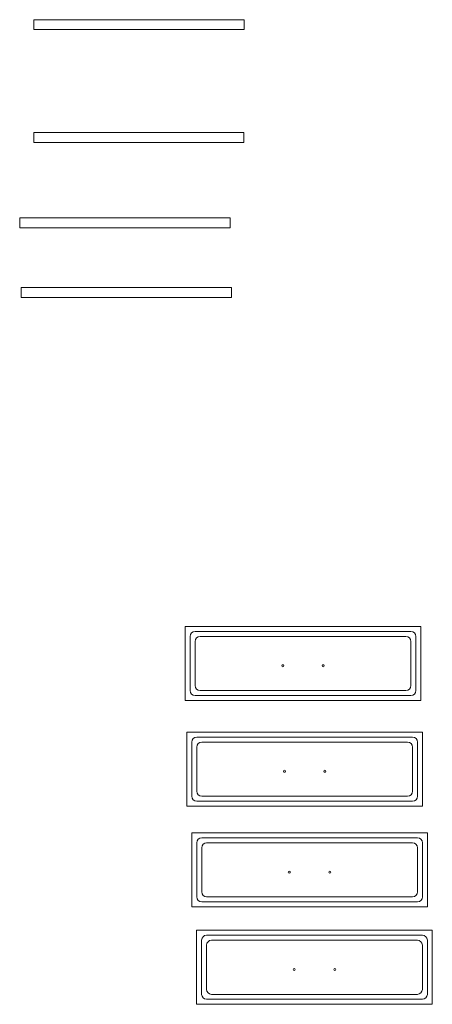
# Model space of a CAD drawing. Header units: millimetres. Extents: x -2066 to 5505, y -2840 to 3131.
# Tile 2 of 4: x 1484 to 2314, y 560 to 2542. Entities that reach past the tile are written whole.
import ezdxf

# ---------------------------------------------------------------- set-up
doc = ezdxf.new("R2010")
doc.units = ezdxf.units.MM

msp = doc.modelspace()

# ---------------------------------------------------------------- linework, layer by layer
at = {"color": 7, "linetype": 'Continuous', "lineweight": 15}
for p, q in [((1512.8, 2542.1), (1512.8, 2522.1)), ((1935.8, 2542.1), (1512.8, 2542.1)), ((1935.8, 2542.1), (1935.8, 2522.1)), ((1935.8, 2522.1), (1512.8, 2522.1)), ((1512.2, 2315.2), (1512.2, 2295.2)), ((1935.2, 2315.2), (1512.2, 2315.2)), ((1935.2, 2315.2), (1935.2, 2295.2)), ((1935.2, 2295.2), (1512.2, 2295.2)), ((1484.1, 2143.4), (1484.1, 2123.4)), ((1907.1, 2143.4), (1484.1, 2143.4)), ((1907.1, 2143.4), (1907.1, 2123.4)), ((1907.1, 2123.4), (1484.1, 2123.4)), ((1487.2, 2002.8), (1487.2, 1982.8)), ((1910.2, 2002.8), (1487.2, 2002.8)), ((1910.2, 2002.8), (1910.2, 1982.8)), ((1910.2, 1982.8), (1487.2, 1982.8)), ((2290.9, 1320.7), (1816.9, 1320.7)), ((1816.9, 1320.7), (1816.9, 1171.7)), ((2270.9, 1310.7), (1836.9, 1310.7)), ((2290.9, 1171.7), (2290.9, 1320.7)), ((1826.9, 1300.7), (1826.9, 1191.7)), ((1836.9, 1290.7), (1836.9, 1201.7)), ((2260.9, 1300.7), (1846.9, 1300.7)), ((2270.9, 1201.7), (2270.9, 1290.7)), ((2280.9, 1191.7), (2280.9, 1300.7)), ((1846.9, 1191.7), (2260.9, 1191.7)), ((1816.9, 1171.7), (2290.9, 1171.7)), ((1836.9, 1181.7), (2270.9, 1181.7)), ((2294.2, 1108), (1820.2, 1108)), ((1820.2, 1108), (1820.2, 959)), ((2274.2, 1098), (1840.2, 1098)), ((2294.2, 959), (2294.2, 1108)), ((1830.2, 1088), (1830.2, 979)), ((1840.2, 1078), (1840.2, 989)), ((2264.2, 1088), (1850.2, 1088)), ((2274.2, 989), (2274.2, 1078)), ((2284.2, 979), (2284.2, 1088)), ((1850.2, 979), (2264.2, 979)), ((1820.2, 959), (2294.2, 959)), ((1840.2, 969), (2274.2, 969)), ((1830.1, 905.3), (1830.1, 756.3)), ((2304.1, 905.3), (1830.1, 905.3)), ((2284.1, 895.3), (1850.1, 895.3)), ((2304.1, 756.3), (2304.1, 905.3)), ((1840.1, 885.3), (1840.1, 776.3)), ((1850.1, 875.3), (1850.1, 786.3)), ((2274.1, 885.3), (1860.1, 885.3)), ((2284.1, 786.3), (2284.1, 875.3)), ((2294.1, 776.3), (2294.1, 885.3)), ((1860.1, 776.3), (2274.1, 776.3)), ((1830.1, 756.3), (2304.1, 756.3)), ((1850.1, 766.3), (2284.1, 766.3)), ((2314, 709.2), (1840, 709.2)), ((1840, 709.2), (1840, 560.2)), ((2294, 699.2), (1860, 699.2)), ((2314, 560.2), (2314, 709.2)), ((1850, 689.2), (1850, 580.2)), ((1860, 679.2), (1860, 590.2)), ((2284, 689.2), (1870, 689.2)), ((2294, 590.2), (2294, 679.2)), ((2304, 580.2), (2304, 689.2)), ((1870, 580.2), (2284, 580.2)), ((1840, 560.2), (2314, 560.2)), ((1860, 570.2), (2294, 570.2))]:
    msp.add_line(p, q, dxfattribs=at)
for centre in [(2013.2, 1241.8), (2094.6, 1241.8), (2016.5, 1029.2), (2097.9, 1029.2), (2026.4, 826.4), (2107.8, 826.4), (2036.2, 630.3), (2117.7, 630.3)]:
    msp.add_circle(centre, 2, dxfattribs=at)
for centre, start, end in [((1836.9, 1300.7), 90, 180), ((2270.9, 1300.7), 360, 90), ((1846.9, 1290.7), 90, 180), ((2260.9, 1290.7), 0, 90), ((1836.9, 1191.7), 180, 270), ((1846.9, 1201.7), 180, 270), ((2260.9, 1201.7), 270, 0), ((2270.9, 1191.7), 270, 0), ((1840.2, 1088), 90, 180), ((2274.2, 1088), 0, 90), ((1850.2, 1078), 90, 180), ((2264.2, 1078), 0, 90), ((1840.2, 979), 180, 270), ((1850.2, 989), 180, 270), ((2264.2, 989), 270, 0), ((2274.2, 979), 270, 0), ((1850.1, 885.3), 90, 180), ((2284.1, 885.3), 0, 90), ((1860.1, 875.3), 90, 180), ((2274.1, 875.3), 0, 90), ((1850.1, 776.3), 180, 270), ((1860.1, 786.3), 180, 270), ((2274.1, 786.3), 270, 0), ((2284.1, 776.3), 270, 0), ((1860, 689.2), 90, 180), ((2294, 689.2), 0, 90), ((1870, 679.2), 90, 180), ((2284, 679.2), 0, 90), ((1860, 580.2), 180, 270), ((1870, 590.2), 180, 270), ((2284, 590.2), 270, 0), ((2294, 580.2), 270, 0)]:
    msp.add_arc(centre, 10, start, end, dxfattribs=at)

doc.saveas('drawing.dxf')
